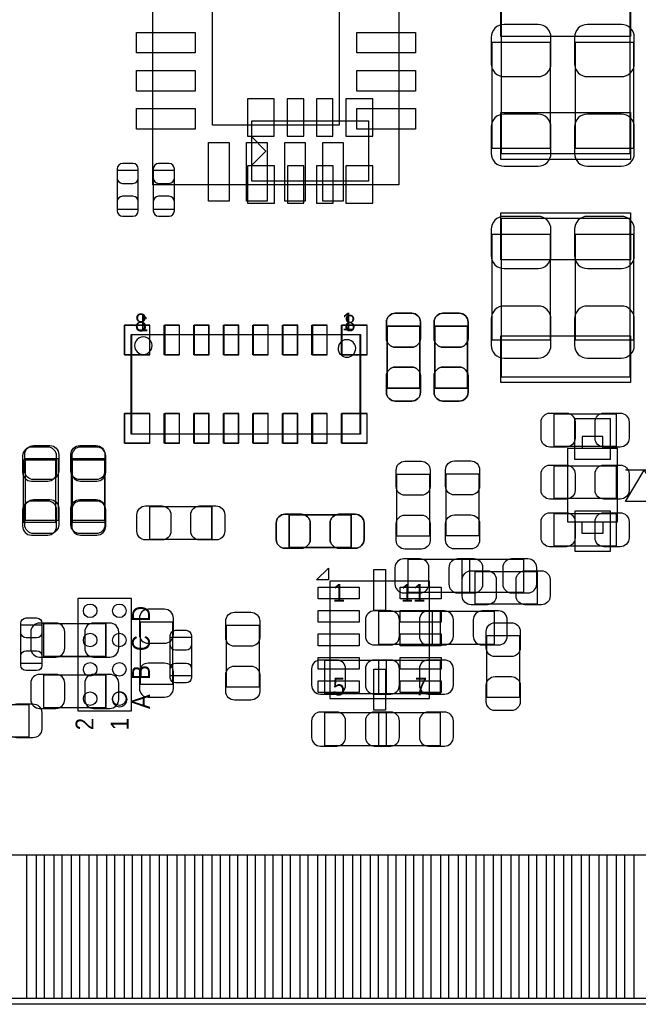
# Model space of a CAD drawing. Extents: x 7.2 to 74.8, y 33.6 to 67.
# Tile 4 of 8: x 41.7 to 52.3, y 34 to 50.8. Entities that reach past the tile are written whole.
import ezdxf
from ezdxf.enums import TextEntityAlignment as Align

# ---------------------------------------------------------------- set-up
doc = ezdxf.new("R2010")
doc.units = 0
for name, color, linetype in [('BG_OUTLINE', 3, 'CONTINUOUS'), ('PG_ASSEMBLY_BOTTOM', 13, 'CONTINUOUS'), ('PG_ASSEMBLY_TOP', 190, 'CONTINUOUS'), ('PIN_BOTTOM', 1, 'CONTINUOUS'), ('PIN_TOP', 140, 'CONTINUOUS')]:
    doc.layers.add(name, color=color, linetype=linetype)

msp = doc.modelspace()

# ---------------------------------------------------------------- linework, layer by layer
at = {"layer": 'BG_OUTLINE'}
msp.add_lwpolyline([(74.799952, 55.992776, 0.414214), (72.800972, 53.993796, 0.414214), (74.799952, 51.994816), (74.799952, 33.993836), (23.949152, 33.993836), (23.949152, 37.493956, 0.414214), (23.451312, 37.994336, 0.414214), (22.950932, 37.493956), (22.950932, 33.993836), (7.200392, 33.993836), (7.200392, 51.994816, 0.414214), (9.199372, 53.993796, 0.414214), (7.200392, 55.992776), (7.199884, 66.987928), (74.799952, 66.987928)], format="xyb", close=True, dxfattribs=at)
at = {"layer": 'PG_ASSEMBLY_BOTTOM'}
for points in [[(50.753518, 50.413158), (49.753266, 50.413158), (49.753266, 48.613314), (50.753518, 48.613314), (50.753518, 50.413158)], [(52.175918, 50.413158), (51.175666, 50.413158), (51.175666, 48.613314), (52.175918, 48.613314), (52.175918, 50.413158)], [(45.650912, 48.055276), (47.657512, 48.055276), (47.657512, 49.071276), (45.650912, 49.071276), (45.650912, 48.055276)], [(45.899832, 48.563276), (45.645832, 48.817276)], [(45.899832, 48.563276), (45.645832, 48.309276)], [(43.360086, 47.57039), (43.720258, 47.57039), (43.720258, 48.230282), (43.360086, 48.230282), (43.360086, 47.57039)], [(43.977306, 47.57039), (44.337478, 47.57039), (44.337478, 48.230282), (43.977306, 48.230282), (43.977306, 47.57039)], [(49.753266, 45.336714), (50.753518, 45.336714), (50.753518, 47.136558), (49.753266, 47.136558), (49.753266, 45.336714)], [(51.175666, 45.336714), (52.175918, 45.336714), (52.175918, 47.136558), (51.175666, 47.136558), (51.175666, 45.336714)], [(47.966884, 44.512738), (48.5267, 44.512738), (48.5267, 45.572934), (47.966884, 45.572934), (47.966884, 44.512738)], [(48.779684, 44.512738), (49.3395, 44.512738), (49.3395, 45.572934), (48.779684, 45.572934), (48.779684, 44.512738)], [(51.647852, 43.483276), (51.647852, 43.686476), (51.297332, 43.686476), (51.297332, 43.483276)], [(51.898042, 42.233596), (51.898042, 43.483276), (51.047142, 43.483276), (51.047142, 42.233596), (51.898042, 42.233596)], [(41.756584, 42.226738), (42.3164, 42.226738), (42.3164, 43.286934), (41.756584, 43.286934), (41.756584, 42.226738)], [(42.594784, 42.226738), (43.1546, 42.226738), (43.1546, 43.286934), (42.594784, 43.286934), (42.594784, 42.226738)], [(52.67198, 43.11142), (52.35448, 43.11142), (52.67198, 42.57802), (52.03698, 42.57802), (52.35448, 43.11142), (52.03698, 43.11142)], [(46.294294, 42.350944), (46.294294, 41.791128), (47.35449, 41.791128), (47.35449, 42.350944), (46.294294, 42.350944)], [(51.647852, 42.233596), (51.647852, 42.030396), (51.297332, 42.030396), (51.297332, 42.233596)], [(49.380902, 41.029128), (49.380902, 41.588944), (48.320706, 41.588944), (48.320706, 41.029128), (49.380902, 41.029128)], [(49.240694, 41.588944), (49.240694, 41.029128), (50.30089, 41.029128), (50.30089, 41.588944), (49.240694, 41.588944)], [(48.87849, 40.140128), (48.87849, 40.699944), (47.818294, 40.699944), (47.818294, 40.140128), (48.87849, 40.140128)], [(48.738282, 40.699944), (48.738282, 40.140128), (49.798478, 40.140128), (49.798478, 40.699944), (48.738282, 40.699944)], [(44.3103, 40.518334), (43.750484, 40.518334), (43.750484, 39.458138), (44.3103, 39.458138), (44.3103, 40.518334)], [(47.958502, 39.301928), (47.958502, 39.861744), (46.898306, 39.861744), (46.898306, 39.301928), (47.958502, 39.301928)], [(47.818294, 39.861744), (47.818294, 39.301928), (48.87849, 39.301928), (48.87849, 39.861744), (47.818294, 39.861744)], [(47.958502, 38.412928), (47.958502, 38.972744), (46.898306, 38.972744), (46.898306, 38.412928), (47.958502, 38.412928)], [(47.818294, 38.972744), (47.818294, 38.412928), (48.87849, 38.412928), (48.87849, 38.972744), (47.818294, 38.972744)]]:
    msp.add_lwpolyline(points, dxfattribs=at)
msp.add_lwpolyline([(43.59783, 45.43298), (47.49927, 45.43298), (47.49927, 43.73118), (43.59783, 43.73118)], close=True, dxfattribs=at)
msp.add_lwpolyline([(43.956986, 45.240194, 1.000127), (43.658028, 45.23994, 0.999873), (43.956986, 45.240194)], format="xyb", dxfattribs=at)
at = {"layer": 'PG_ASSEMBLY_BOTTOM', "const_width": 0.024892}
for points in [[(43.166538, 39.932864), (43.166538, 40.49268), (42.106342, 40.49268), (42.106342, 39.932864), (43.166538, 39.932864)], [(42.106342, 39.616888), (42.106342, 39.057072), (43.166538, 39.057072), (43.166538, 39.616888), (42.106342, 39.616888)]]:
    msp.add_lwpolyline(points, dxfattribs=at)
at = {"layer": 'PG_ASSEMBLY_TOP'}
for points in [[(43.96994, 47.987204), (43.96994, 52.187348)], [(48.170084, 52.187348), (48.170084, 47.987204)], [(52.115466, 48.518826), (52.115466, 51.218846), (49.915572, 51.218846), (49.915572, 48.518826), (52.115466, 48.518826)], [(48.170084, 47.987204), (43.96994, 47.987204)], [(49.915318, 47.408846), (49.915318, 44.708826), (52.115212, 44.708826), (52.115212, 47.408846), (49.915318, 47.408846)], [(48.5267, 44.512738), (47.966884, 44.512738), (47.966884, 45.572934), (48.5267, 45.572934), (48.5267, 44.512738)], [(49.3395, 44.512738), (48.779684, 44.512738), (48.779684, 45.572934), (49.3395, 45.572934), (49.3395, 44.512738)], [(50.815494, 43.518328), (50.815494, 44.078144), (51.87569, 44.078144), (51.87569, 43.518328), (50.815494, 43.518328)], [(42.3545, 42.252138), (41.794684, 42.252138), (41.794684, 43.312334), (42.3545, 43.312334), (42.3545, 42.252138)], [(43.1419, 42.252138), (42.582084, 42.252138), (42.582084, 43.312334), (43.1419, 43.312334), (43.1419, 42.252138)], [(48.6918, 41.985438), (48.131984, 41.985438), (48.131984, 43.045634), (48.6918, 43.045634), (48.6918, 41.985438)], [(49.53508, 41.990518), (48.975264, 41.990518), (48.975264, 43.050714), (49.53508, 43.050714), (49.53508, 41.990518)], [(50.815494, 42.629328), (50.815494, 43.189144), (51.87569, 43.189144), (51.87569, 42.629328), (50.815494, 42.629328)], [(51.87569, 42.376344), (51.87569, 41.816528), (50.815494, 41.816528), (50.815494, 42.376344), (51.87569, 42.376344)], [(46.294294, 41.791128), (46.294294, 42.350944), (47.35449, 42.350944), (47.35449, 41.791128), (46.294294, 41.791128)], [(49.469294, 40.825928), (49.469294, 41.385744), (50.52949, 41.385744), (50.52949, 40.825928), (49.469294, 40.825928)], [(46.990508, 39.216838), (48.690276, 39.216838), (48.690276, 41.216834), (46.990508, 41.216834), (46.990508, 39.216838)], [(43.60799, 40.92194), (42.690034, 40.92194), (42.690034, 39.003732), (43.60799, 39.003732), (43.60799, 40.92194)], [(42.076878, 39.81069), (41.716706, 39.81069), (41.716706, 40.470582), (42.076878, 40.470582), (42.076878, 39.81069)], [(45.223684, 40.467534), (45.7835, 40.467534), (45.7835, 39.407338), (45.223684, 39.407338), (45.223684, 40.467534)], [(44.266866, 40.259762), (44.627038, 40.259762), (44.627038, 39.59987), (44.266866, 39.59987), (44.266866, 40.259762)], [(49.668684, 40.289734), (50.2285, 40.289734), (50.2285, 39.229538), (49.668684, 39.229538), (49.668684, 40.289734)], [(41.853358, 39.113968), (41.853358, 38.554152), (40.793162, 38.554152), (40.793162, 39.113968), (41.853358, 39.113968)]]:
    msp.add_lwpolyline(points, dxfattribs=at)
for points in [[(47.51197, 45.43298), (47.51197, 43.73118), (43.61053, 43.73118), (43.61053, 45.43298)], [(46.764194, 41.24071), (46.966632, 41.443148), (46.966632, 41.24071)]]:
    msp.add_lwpolyline(points, close=True, dxfattribs=at)
for points in [[(47.43069, 45.192188, 1.000127), (47.131732, 45.191934, 0.999873), (47.43069, 45.192188)], [(43.530012, 39.200836, 1), (43.276012, 39.200836, 1), (43.530012, 39.200836)]]:
    msp.add_lwpolyline(points, format="xyb", dxfattribs=at)
at = {"layer": 'PG_ASSEMBLY_TOP', "const_width": 0.024892}
msp.add_lwpolyline([(44.97705, 42.492168), (44.97705, 41.932352), (43.916854, 41.932352), (43.916854, 42.492168), (44.97705, 42.492168)], dxfattribs=at)
at = {"layer": 'PIN_BOTTOM'}
for points in [[(49.74336, 50.503328), (49.74336, 50.05324, 0.414414), (49.963324, 49.833276), (50.54346, 49.833276, 0.414414), (50.763424, 50.05324), (50.763424, 50.503328, 0.414414), (50.54346, 50.723292), (49.963324, 50.723292, 0.414414)], [(51.16576, 50.503328), (51.16576, 50.05324, 0.414414), (51.385724, 49.833276), (51.96586, 49.833276, 0.414414), (52.185824, 50.05324), (52.185824, 50.503328, 0.414414), (51.96586, 50.723292), (51.385724, 50.723292, 0.414414)], [(50.763424, 48.523144), (50.763424, 48.973232, 0.414414), (50.54346, 49.193196), (49.963324, 49.193196, 0.414414), (49.74336, 48.973232), (49.74336, 48.523144, 0.414414), (49.963324, 48.30318), (50.54346, 48.30318, 0.414414)], [(52.185824, 48.523144), (52.185824, 48.973232, 0.414414), (51.96586, 49.193196), (51.385724, 49.193196, 0.414414), (51.16576, 48.973232), (51.16576, 48.523144, 0.414414), (51.385724, 48.30318), (51.96586, 48.30318, 0.414414)], [(43.360086, 48.260254), (43.360086, 48.100234, 0.413587), (43.450256, 48.010318), (43.630088, 48.010318, 0.413587), (43.720258, 48.100234), (43.720258, 48.260254, 0.413587), (43.630088, 48.35017), (43.450256, 48.35017, 0.413587)], [(43.977306, 48.260254), (43.977306, 48.100234, 0.413587), (44.067476, 48.010318), (44.247308, 48.010318, 0.413587), (44.337478, 48.100234), (44.337478, 48.260254, 0.413587), (44.247308, 48.35017), (44.067476, 48.35017, 0.413587)], [(43.720258, 47.540418), (43.720258, 47.700438, 0.413587), (43.630088, 47.790354), (43.450256, 47.790354, 0.413587), (43.360086, 47.700438), (43.360086, 47.540418, 0.413587), (43.450256, 47.450502), (43.630088, 47.450502, 0.413587)], [(44.337478, 47.540418), (44.337478, 47.700438, 0.413587), (44.247308, 47.790354), (44.067476, 47.790354, 0.413587), (43.977306, 47.700438), (43.977306, 47.540418, 0.413587), (44.067476, 47.450502), (44.247308, 47.450502, 0.413587)], [(49.74336, 47.226728), (49.74336, 46.77664, 0.414414), (49.963324, 46.556676), (50.54346, 46.556676, 0.414414), (50.763424, 46.77664), (50.763424, 47.226728, 0.414414), (50.54346, 47.446692), (49.963324, 47.446692, 0.414414)], [(51.16576, 47.226728), (51.16576, 46.77664, 0.414414), (51.385724, 46.556676), (51.96586, 46.556676, 0.414414), (52.185824, 46.77664), (52.185824, 47.226728, 0.414414), (51.96586, 47.446692), (51.385724, 47.446692, 0.414414)], [(50.763424, 45.246544), (50.763424, 45.696632, 0.414414), (50.54346, 45.916596), (49.963324, 45.916596, 0.414414), (49.74336, 45.696632), (49.74336, 45.246544, 0.414414), (49.963324, 45.02658), (50.54346, 45.02658, 0.414414)], [(52.185824, 45.246544), (52.185824, 45.696632, 0.414414), (51.96586, 45.916596), (51.385724, 45.916596, 0.414414), (51.16576, 45.696632), (51.16576, 45.246544, 0.414414), (51.385724, 45.02658), (51.96586, 45.02658, 0.414414)], [(47.956724, 45.642784), (47.956724, 45.362876, 0.414846), (48.106838, 45.212762), (48.386746, 45.212762, 0.414846), (48.53686, 45.362876), (48.53686, 45.642784, 0.414846), (48.386746, 45.792898), (48.106838, 45.792898, 0.414846)], [(48.769524, 45.642784), (48.769524, 45.362876, 0.414846), (48.919638, 45.212762), (49.199546, 45.212762, 0.414846), (49.34966, 45.362876), (49.34966, 45.642784, 0.414846), (49.199546, 45.792898), (48.919638, 45.792898, 0.414846)], [(48.53686, 44.442888), (48.53686, 44.722796, 0.414846), (48.386746, 44.87291), (48.106838, 44.87291, 0.414846), (47.956724, 44.722796), (47.956724, 44.442888, 0.414846), (48.106838, 44.292774), (48.386746, 44.292774, 0.414846)], [(49.34966, 44.442888), (49.34966, 44.722796, 0.414846), (49.199546, 44.87291), (48.919638, 44.87291, 0.414846), (48.769524, 44.722796), (48.769524, 44.442888, 0.414846), (48.919638, 44.292774), (49.199546, 44.292774, 0.414846)], [(41.746424, 43.356784), (41.746424, 43.076876, 0.414846), (41.896538, 42.926762), (42.176446, 42.926762, 0.414846), (42.32656, 43.076876), (42.32656, 43.356784, 0.414846), (42.176446, 43.506898), (41.896538, 43.506898, 0.414846)], [(42.584624, 43.356784), (42.584624, 43.076876, 0.414846), (42.734738, 42.926762), (43.014646, 42.926762, 0.414846), (43.16476, 43.076876), (43.16476, 43.356784, 0.414846), (43.014646, 43.506898), (42.734738, 43.506898, 0.414846)], [(42.32656, 42.156888), (42.32656, 42.436796, 0.414846), (42.176446, 42.58691), (41.896538, 42.58691, 0.414846), (41.746424, 42.436796), (41.746424, 42.156888, 0.414846), (41.896538, 42.006774), (42.176446, 42.006774, 0.414846)], [(43.16476, 42.156888), (43.16476, 42.436796, 0.414846), (43.014646, 42.58691), (42.734738, 42.58691, 0.414846), (42.584624, 42.436796), (42.584624, 42.156888, 0.414846), (42.734738, 42.006774), (43.014646, 42.006774, 0.414846)], [(46.224444, 41.780968), (46.504352, 41.780968, 0.414846), (46.654466, 41.931082), (46.654466, 42.21099, 0.414846), (46.504352, 42.361104), (46.224444, 42.361104, 0.414846), (46.07433, 42.21099), (46.07433, 41.931082, 0.414846)], [(47.42434, 42.361104), (47.144432, 42.361104, 0.414846), (46.994318, 42.21099), (46.994318, 41.931082, 0.414846), (47.144432, 41.780968), (47.42434, 41.780968, 0.414846), (47.574454, 41.931082), (47.574454, 42.21099, 0.414846)], [(48.250856, 41.018968), (48.530764, 41.018968, 0.414846), (48.680878, 41.169082), (48.680878, 41.44899, 0.414846), (48.530764, 41.599104), (48.250856, 41.599104, 0.414846), (48.100742, 41.44899), (48.100742, 41.169082, 0.414846)], [(49.170844, 41.018968), (49.450752, 41.018968, 0.414846), (49.600866, 41.169082), (49.600866, 41.44899, 0.414846), (49.450752, 41.599104), (49.170844, 41.599104, 0.414846), (49.02073, 41.44899), (49.02073, 41.169082, 0.414846)], [(49.450752, 41.599104), (49.170844, 41.599104, 0.414846), (49.02073, 41.44899), (49.02073, 41.169082, 0.414846), (49.170844, 41.018968), (49.450752, 41.018968, 0.414846), (49.600866, 41.169082), (49.600866, 41.44899, 0.414846)], [(50.37074, 41.599104), (50.090832, 41.599104, 0.414846), (49.940718, 41.44899), (49.940718, 41.169082, 0.414846), (50.090832, 41.018968), (50.37074, 41.018968, 0.414846), (50.520854, 41.169082), (50.520854, 41.44899, 0.414846)], [(43.740324, 40.588184), (43.740324, 40.308276, 0.414846), (43.890438, 40.158162), (44.170346, 40.158162, 0.414846), (44.32046, 40.308276), (44.32046, 40.588184, 0.414846), (44.170346, 40.738298), (43.890438, 40.738298, 0.414846)], [(47.748444, 40.129968), (48.028352, 40.129968, 0.414846), (48.178466, 40.280082), (48.178466, 40.55999, 0.414846), (48.028352, 40.710104), (47.748444, 40.710104, 0.414846), (47.59833, 40.55999), (47.59833, 40.280082, 0.414846)], [(48.668432, 40.129968), (48.94834, 40.129968, 0.414846), (49.098454, 40.280082), (49.098454, 40.55999, 0.414846), (48.94834, 40.710104), (48.668432, 40.710104, 0.414846), (48.518318, 40.55999), (48.518318, 40.280082, 0.414846)], [(48.94834, 40.710104), (48.668432, 40.710104, 0.414846), (48.518318, 40.55999), (48.518318, 40.280082, 0.414846), (48.668432, 40.129968), (48.94834, 40.129968, 0.414846), (49.098454, 40.280082), (49.098454, 40.55999, 0.414846)], [(49.868328, 40.710104), (49.58842, 40.710104, 0.414846), (49.438306, 40.55999), (49.438306, 40.280082, 0.414846), (49.58842, 40.129968), (49.868328, 40.129968, 0.414846), (50.018442, 40.280082), (50.018442, 40.55999, 0.414846)], [(42.036492, 39.922704), (42.3164, 39.922704, 0.414846), (42.466514, 40.072818), (42.466514, 40.352726, 0.414846), (42.3164, 40.50284), (42.036492, 40.50284, 0.414846), (41.886378, 40.352726), (41.886378, 40.072818, 0.414846)], [(43.236388, 40.50284), (42.95648, 40.50284, 0.414846), (42.806366, 40.352726), (42.806366, 40.072818, 0.414846), (42.95648, 39.922704), (43.236388, 39.922704, 0.414846), (43.386502, 40.072818), (43.386502, 40.352726, 0.414846)], [(46.828456, 39.291768), (47.108364, 39.291768, 0.414846), (47.258478, 39.441882), (47.258478, 39.72179, 0.414846), (47.108364, 39.871904), (46.828456, 39.871904, 0.414846), (46.678342, 39.72179), (46.678342, 39.441882, 0.414846)], [(47.748444, 39.291768), (48.028352, 39.291768, 0.414846), (48.178466, 39.441882), (48.178466, 39.72179, 0.414846), (48.028352, 39.871904), (47.748444, 39.871904, 0.414846), (47.59833, 39.72179), (47.59833, 39.441882, 0.414846)], [(48.028352, 39.871904), (47.748444, 39.871904, 0.414846), (47.59833, 39.72179), (47.59833, 39.441882, 0.414846), (47.748444, 39.291768), (48.028352, 39.291768, 0.414846), (48.178466, 39.441882), (48.178466, 39.72179, 0.414846)], [(48.94834, 39.871904), (48.668432, 39.871904, 0.414846), (48.518318, 39.72179), (48.518318, 39.441882, 0.414846), (48.668432, 39.291768), (48.94834, 39.291768, 0.414846), (49.098454, 39.441882), (49.098454, 39.72179, 0.414846)], [(44.32046, 39.388288), (44.32046, 39.668196, 0.414846), (44.170346, 39.81831), (43.890438, 39.81831, 0.414846), (43.740324, 39.668196), (43.740324, 39.388288, 0.414846), (43.890438, 39.238174), (44.170346, 39.238174, 0.414846)], [(42.036492, 39.046912), (42.3164, 39.046912, 0.414846), (42.466514, 39.197026), (42.466514, 39.476934, 0.414846), (42.3164, 39.627048), (42.036492, 39.627048, 0.414846), (41.886378, 39.476934), (41.886378, 39.197026, 0.414846)], [(43.236388, 39.627048), (42.95648, 39.627048, 0.414846), (42.806366, 39.476934), (42.806366, 39.197026, 0.414846), (42.95648, 39.046912), (43.236388, 39.046912, 0.414846), (43.386502, 39.197026), (43.386502, 39.476934, 0.414846)], [(46.828456, 38.402768), (47.108364, 38.402768, 0.414846), (47.258478, 38.552882), (47.258478, 38.83279, 0.414846), (47.108364, 38.982904), (46.828456, 38.982904, 0.414846), (46.678342, 38.83279), (46.678342, 38.552882, 0.414846)], [(47.748444, 38.402768), (48.028352, 38.402768, 0.414846), (48.178466, 38.552882), (48.178466, 38.83279, 0.414846), (48.028352, 38.982904), (47.748444, 38.982904, 0.414846), (47.59833, 38.83279), (47.59833, 38.552882, 0.414846)], [(48.028352, 38.982904), (47.748444, 38.982904, 0.414846), (47.59833, 38.83279), (47.59833, 38.552882, 0.414846), (47.748444, 38.402768), (48.028352, 38.402768, 0.414846), (48.178466, 38.552882), (48.178466, 38.83279, 0.414846)], [(48.94834, 38.982904), (48.668432, 38.982904, 0.414846), (48.518318, 38.83279), (48.518318, 38.552882, 0.414846), (48.668432, 38.402768), (48.94834, 38.402768, 0.414846), (49.098454, 38.552882), (49.098454, 38.83279, 0.414846)]]:
    msp.add_lwpolyline(points, format="xyb", close=True, dxfattribs=at)
for points in [[(45.583602, 49.452276), (45.583602, 48.817276), (46.040802, 48.817276), (46.040802, 49.452276)], [(46.264068, 49.452276), (46.264068, 48.817276), (46.543468, 48.817276), (46.543468, 49.452276)], [(46.764194, 49.452276), (46.764194, 48.817276), (47.043594, 48.817276), (47.043594, 49.452276)], [(47.26432, 49.452276), (47.26432, 48.817276), (47.72152, 48.817276), (47.72152, 49.452276)], [(45.586904, 48.309276), (45.586904, 47.674276), (46.044104, 47.674276), (46.044104, 48.309276)], [(46.26483, 48.309276), (46.26483, 47.674276), (46.54423, 47.674276), (46.54423, 48.309276)], [(46.764956, 48.309276), (46.764956, 47.674276), (47.044356, 47.674276), (47.044356, 48.309276)], [(47.265082, 48.309276), (47.265082, 47.674276), (47.722282, 47.674276), (47.722282, 48.309276)], [(43.92041, 45.08246), (43.92041, 45.59046), (43.48861, 45.59046), (43.48861, 45.08246)], [(44.17187, 45.59046), (44.17187, 45.08246), (44.42587, 45.08246), (44.42587, 45.59046)], [(44.67479, 45.59046), (44.67479, 45.08246), (44.92879, 45.08246), (44.92879, 45.59046)], [(45.18025, 45.59046), (45.18025, 45.08246), (45.43425, 45.08246), (45.43425, 45.59046)], [(45.68317, 45.59046), (45.68317, 45.08246), (45.93717, 45.08246), (45.93717, 45.59046)], [(46.18863, 45.59046), (46.18863, 45.08246), (46.44263, 45.08246), (46.44263, 45.59046)], [(46.69155, 45.59046), (46.69155, 45.08246), (46.94555, 45.08246), (46.94555, 45.59046)], [(47.62627, 45.08246), (47.62627, 45.59046), (47.19447, 45.59046), (47.19447, 45.08246)], [(43.48861, 44.0817), (43.48861, 43.5737), (43.92041, 43.5737), (43.92041, 44.0817)], [(44.17187, 44.0817), (44.17187, 43.5737), (44.42587, 43.5737), (44.42587, 44.0817)], [(44.67479, 44.0817), (44.67479, 43.5737), (44.92879, 43.5737), (44.92879, 44.0817)], [(45.18025, 44.0817), (45.18025, 43.5737), (45.43425, 43.5737), (45.43425, 44.0817)], [(45.68317, 44.0817), (45.68317, 43.5737), (45.93717, 43.5737), (45.93717, 44.0817)], [(46.18863, 44.0817), (46.18863, 43.5737), (46.44263, 43.5737), (46.44263, 44.0817)], [(46.69155, 44.0817), (46.69155, 43.5737), (46.94555, 43.5737), (46.94555, 44.0817)], [(47.19447, 44.0817), (47.19447, 43.5737), (47.62627, 43.5737), (47.62627, 44.0817)], [(51.167538, 43.302936), (51.777138, 43.302936), (51.777138, 43.988736), (51.167538, 43.988736)], [(51.167792, 41.728136), (51.777392, 41.728136), (51.777392, 42.413936), (51.167792, 42.413936)], [(41.821354, 34.093912), (41.821354, 36.543742), (42.278554, 36.543742), (42.278554, 34.093912)], [(42.421302, 34.093912), (42.421302, 36.543742), (42.878502, 36.543742), (42.878502, 34.093912)], [(43.02125, 34.093912), (43.02125, 36.543742), (43.47845, 36.543742), (43.47845, 34.093912)], [(43.621198, 34.093912), (43.621198, 36.543742), (44.078398, 36.543742), (44.078398, 34.093912)], [(44.2214, 34.093912), (44.2214, 36.543742), (44.6786, 36.543742), (44.6786, 34.093912)], [(44.821348, 34.093912), (44.821348, 36.543742), (45.278548, 36.543742), (45.278548, 34.093912)], [(45.421296, 34.093912), (45.421296, 36.543742), (45.878496, 36.543742), (45.878496, 34.093912)], [(46.021244, 34.093912), (46.021244, 36.543742), (46.478444, 36.543742), (46.478444, 34.093912)], [(46.621192, 34.093912), (46.621192, 36.543742), (47.078392, 36.543742), (47.078392, 34.093912)], [(47.221394, 34.093912), (47.221394, 36.543742), (47.678594, 36.543742), (47.678594, 34.093912)], [(47.821342, 34.093912), (47.821342, 36.543742), (48.278542, 36.543742), (48.278542, 34.093912)], [(48.42129, 34.093912), (48.42129, 36.543742), (48.87849, 36.543742), (48.87849, 34.093912)], [(49.021238, 34.093912), (49.021238, 36.543742), (49.478438, 36.543742), (49.478438, 34.093912)], [(49.621186, 34.093912), (49.621186, 36.543742), (50.078386, 36.543742), (50.078386, 34.093912)], [(50.221388, 34.093912), (50.221388, 36.543742), (50.678588, 36.543742), (50.678588, 34.093912)], [(50.821336, 34.093912), (50.821336, 36.543742), (51.278536, 36.543742), (51.278536, 34.093912)], [(51.421284, 34.093912), (51.421284, 36.543742), (51.878484, 36.543742), (51.878484, 34.093912)], [(52.021232, 34.093912), (52.021232, 36.543742), (52.478432, 36.543742), (52.478432, 34.093912)]]:
    msp.add_lwpolyline(points, close=True, dxfattribs=at)
at = {"layer": 'PIN_TOP'}
for points in [[(52.120292, 50.517806), (49.910492, 50.517806), (49.910492, 51.317906), (52.120292, 51.317906)], [(44.990004, 49.007268), (44.990004, 51.167284), (47.15002, 51.167284), (47.15002, 49.007268)], [(43.689778, 50.23739), (43.689778, 50.587402), (44.689776, 50.587402), (44.689776, 50.23739)], [(47.449994, 50.23739), (47.449994, 50.587402), (48.449992, 50.587402), (48.449992, 50.23739)], [(43.689778, 49.58715), (43.689778, 49.937162), (44.689776, 49.937162), (44.689776, 49.58715)], [(47.449994, 49.58715), (47.449994, 49.937162), (48.449992, 49.937162), (48.449992, 49.58715)], [(43.689778, 48.937164), (43.689778, 49.287176), (44.689776, 49.287176), (44.689776, 48.937164)], [(47.449994, 48.937164), (47.449994, 49.287176), (48.449992, 49.287176), (48.449992, 48.937164)], [(52.120292, 48.419766), (49.910492, 48.419766), (49.910492, 49.219866), (52.120292, 49.219866)], [(44.9199, 47.707042), (44.9199, 48.70704), (45.269912, 48.70704), (45.269912, 47.707042)], [(45.569886, 47.707042), (45.569886, 48.70704), (45.919898, 48.70704), (45.919898, 47.707042)], [(46.220126, 47.707042), (46.220126, 48.70704), (46.570138, 48.70704), (46.570138, 47.707042)], [(46.870112, 47.707042), (46.870112, 48.70704), (47.220124, 48.70704), (47.220124, 47.707042)], [(49.910492, 47.507906), (52.120292, 47.507906), (52.120292, 46.707806), (49.910492, 46.707806)], [(43.48353, 45.08246), (43.48353, 45.59046), (43.91533, 45.59046), (43.91533, 45.08246)], [(44.41825, 45.59046), (44.41825, 45.08246), (44.16425, 45.08246), (44.16425, 45.59046)], [(44.92117, 45.59046), (44.92117, 45.08246), (44.66717, 45.08246), (44.66717, 45.59046)], [(45.42663, 45.59046), (45.42663, 45.08246), (45.17263, 45.08246), (45.17263, 45.59046)], [(45.92955, 45.59046), (45.92955, 45.08246), (45.67555, 45.08246), (45.67555, 45.59046)], [(46.43501, 45.59046), (46.43501, 45.08246), (46.18101, 45.08246), (46.18101, 45.59046)], [(46.93793, 45.59046), (46.93793, 45.08246), (46.68393, 45.08246), (46.68393, 45.59046)], [(47.18939, 45.08246), (47.18939, 45.59046), (47.62119, 45.59046), (47.62119, 45.08246)], [(49.910492, 45.409866), (52.120292, 45.409866), (52.120292, 44.609766), (49.910492, 44.609766)], [(43.91533, 44.0817), (43.91533, 43.5737), (43.48353, 43.5737), (43.48353, 44.0817)], [(44.41825, 44.0817), (44.41825, 43.5737), (44.16425, 43.5737), (44.16425, 44.0817)], [(44.92117, 44.0817), (44.92117, 43.5737), (44.66717, 43.5737), (44.66717, 44.0817)], [(45.42663, 44.0817), (45.42663, 43.5737), (45.17263, 43.5737), (45.17263, 44.0817)], [(45.92955, 44.0817), (45.92955, 43.5737), (45.67555, 43.5737), (45.67555, 44.0817)], [(46.43501, 44.0817), (46.43501, 43.5737), (46.18101, 43.5737), (46.18101, 44.0817)], [(46.93793, 44.0817), (46.93793, 43.5737), (46.68393, 43.5737), (46.68393, 44.0817)], [(47.62119, 44.0817), (47.62119, 43.5737), (47.18939, 43.5737), (47.18939, 44.0817)], [(47.740316, 40.716708), (47.740316, 41.416732), (47.940214, 41.416732), (47.940214, 40.716708)], [(47.49038, 40.916987), (46.790356, 40.916987), (46.790356, 41.116885), (47.49038, 41.116885)], [(48.890428, 40.916987), (48.190404, 40.916987), (48.190404, 41.116885), (48.890428, 41.116885)], [(47.49038, 40.516937), (46.790356, 40.516937), (46.790356, 40.716835), (47.49038, 40.716835)], [(48.890428, 40.516937), (48.190404, 40.516937), (48.190404, 40.716835), (48.890428, 40.716835)], [(47.49038, 40.116887), (46.790356, 40.116887), (46.790356, 40.316785), (47.49038, 40.316785)], [(48.890428, 40.116887), (48.190404, 40.116887), (48.190404, 40.316785), (48.890428, 40.316785)], [(47.49038, 39.716837), (46.790356, 39.716837), (46.790356, 39.916735), (47.49038, 39.916735)], [(48.890428, 39.716837), (48.190404, 39.716837), (48.190404, 39.916735), (48.890428, 39.916735)], [(47.740316, 39.01694), (47.740316, 39.716964), (47.940214, 39.716964), (47.940214, 39.01694)], [(47.49038, 39.316787), (46.790356, 39.316787), (46.790356, 39.516685), (47.49038, 39.516685)], [(48.890428, 39.316787), (48.190404, 39.316787), (48.190404, 39.516685), (48.890428, 39.516685)], [(41.52138, 34.093912), (41.52138, 36.543742), (41.97858, 36.543742), (41.97858, 34.093912)], [(42.121328, 34.093912), (42.121328, 36.543742), (42.578528, 36.543742), (42.578528, 34.093912)], [(42.721276, 34.093912), (42.721276, 36.543742), (43.178476, 36.543742), (43.178476, 34.093912)], [(43.321224, 34.093912), (43.321224, 36.543742), (43.778424, 36.543742), (43.778424, 34.093912)], [(43.921172, 34.093912), (43.921172, 36.543742), (44.378372, 36.543742), (44.378372, 34.093912)], [(44.521374, 34.093912), (44.521374, 36.543742), (44.978574, 36.543742), (44.978574, 34.093912)], [(45.121322, 34.093912), (45.121322, 36.543742), (45.578522, 36.543742), (45.578522, 34.093912)], [(45.72127, 34.093912), (45.72127, 36.543742), (46.17847, 36.543742), (46.17847, 34.093912)], [(46.321218, 34.093912), (46.321218, 36.543742), (46.778418, 36.543742), (46.778418, 34.093912)], [(46.921166, 34.093912), (46.921166, 36.543742), (47.378366, 36.543742), (47.378366, 34.093912)], [(47.521368, 34.093912), (47.521368, 36.543742), (47.978568, 36.543742), (47.978568, 34.093912)], [(48.121316, 34.093912), (48.121316, 36.543742), (48.578516, 36.543742), (48.578516, 34.093912)], [(48.721264, 34.093912), (48.721264, 36.543742), (49.178464, 36.543742), (49.178464, 34.093912)], [(49.321212, 34.093912), (49.321212, 36.543742), (49.778412, 36.543742), (49.778412, 34.093912)], [(49.92116, 34.093912), (49.92116, 36.543742), (50.37836, 36.543742), (50.37836, 34.093912)], [(50.521362, 34.093912), (50.521362, 36.543742), (50.978562, 36.543742), (50.978562, 34.093912)], [(51.12131, 34.093912), (51.12131, 36.543742), (51.57851, 36.543742), (51.57851, 34.093912)], [(51.721258, 34.093912), (51.721258, 36.543742), (52.178458, 36.543742), (52.178458, 34.093912)]]:
    msp.add_lwpolyline(points, close=True, dxfattribs=at)
for points in [[(48.53686, 45.642784), (48.53686, 45.362876, -0.414846), (48.386746, 45.212762), (48.106838, 45.212762, -0.414846), (47.956724, 45.362876), (47.956724, 45.642784, -0.414846), (48.106838, 45.792898), (48.386746, 45.792898, -0.414846)], [(49.34966, 45.642784), (49.34966, 45.362876, -0.414846), (49.199546, 45.212762), (48.919638, 45.212762, -0.414846), (48.769524, 45.362876), (48.769524, 45.642784, -0.414846), (48.919638, 45.792898), (49.199546, 45.792898, -0.414846)], [(47.956724, 44.442888), (47.956724, 44.722796, -0.414846), (48.106838, 44.87291), (48.386746, 44.87291, -0.414846), (48.53686, 44.722796), (48.53686, 44.442888, -0.414846), (48.386746, 44.292774), (48.106838, 44.292774, -0.414846)], [(48.769524, 44.442888), (48.769524, 44.722796, -0.414846), (48.919638, 44.87291), (49.199546, 44.87291, -0.414846), (49.34966, 44.722796), (49.34966, 44.442888, -0.414846), (49.199546, 44.292774), (48.919638, 44.292774, -0.414846)], [(50.745644, 44.088304), (51.025552, 44.088304, -0.414846), (51.175666, 43.93819), (51.175666, 43.658282, -0.414846), (51.025552, 43.508168), (50.745644, 43.508168, -0.414846), (50.59553, 43.658282), (50.59553, 43.93819, -0.414846)], [(51.94554, 43.508168), (51.665632, 43.508168, -0.414846), (51.515518, 43.658282), (51.515518, 43.93819, -0.414846), (51.665632, 44.088304), (51.94554, 44.088304, -0.414846), (52.095654, 43.93819), (52.095654, 43.658282, -0.414846)], [(42.36466, 43.382184), (42.36466, 43.102276, -0.414846), (42.214546, 42.952162), (41.934638, 42.952162, -0.414846), (41.784524, 43.102276), (41.784524, 43.382184, -0.414846), (41.934638, 43.532298), (42.214546, 43.532298, -0.414846)], [(43.15206, 43.382184), (43.15206, 43.102276, -0.414846), (43.001946, 42.952162), (42.722038, 42.952162, -0.414846), (42.571924, 43.102276), (42.571924, 43.382184, -0.414846), (42.722038, 43.532298), (43.001946, 43.532298, -0.414846)], [(48.70196, 43.115484), (48.70196, 42.835576, -0.414846), (48.551846, 42.685462), (48.271938, 42.685462, -0.414846), (48.121824, 42.835576), (48.121824, 43.115484, -0.414846), (48.271938, 43.265598), (48.551846, 43.265598, -0.414846)], [(49.54524, 43.120564), (49.54524, 42.840656, -0.414846), (49.395126, 42.690542), (49.115218, 42.690542, -0.414846), (48.965104, 42.840656), (48.965104, 43.120564, -0.414846), (49.115218, 43.270678), (49.395126, 43.270678, -0.414846)], [(50.745644, 43.199304), (51.025552, 43.199304, -0.414846), (51.175666, 43.04919), (51.175666, 42.769282, -0.414846), (51.025552, 42.619168), (50.745644, 42.619168, -0.414846), (50.59553, 42.769282), (50.59553, 43.04919, -0.414846)], [(51.94554, 42.619168), (51.665632, 42.619168, -0.414846), (51.515518, 42.769282), (51.515518, 43.04919, -0.414846), (51.665632, 43.199304), (51.94554, 43.199304, -0.414846), (52.095654, 43.04919), (52.095654, 42.769282, -0.414846)], [(41.784524, 42.182288), (41.784524, 42.462196, -0.414846), (41.934638, 42.61231), (42.214546, 42.61231, -0.414846), (42.36466, 42.462196), (42.36466, 42.182288, -0.414846), (42.214546, 42.032174), (41.934638, 42.032174, -0.414846)], [(42.571924, 42.182288), (42.571924, 42.462196, -0.414846), (42.722038, 42.61231), (43.001946, 42.61231, -0.414846), (43.15206, 42.462196), (43.15206, 42.182288, -0.414846), (43.001946, 42.032174), (42.722038, 42.032174, -0.414846)], [(43.847004, 42.502328), (44.126912, 42.502328, -0.414846), (44.277026, 42.352214), (44.277026, 42.072306, -0.414846), (44.126912, 41.922192), (43.847004, 41.922192, -0.414846), (43.69689, 42.072306), (43.69689, 42.352214, -0.414846)], [(45.0469, 41.922192), (44.766992, 41.922192, -0.414846), (44.616878, 42.072306), (44.616878, 42.352214, -0.414846), (44.766992, 42.502328), (45.0469, 42.502328, -0.414846), (45.197014, 42.352214), (45.197014, 42.072306, -0.414846)], [(50.745644, 42.386504), (51.025552, 42.386504, -0.414846), (51.175666, 42.23639), (51.175666, 41.956482, -0.414846), (51.025552, 41.806368), (50.745644, 41.806368, -0.414846), (50.59553, 41.956482), (50.59553, 42.23639, -0.414846)], [(51.94554, 41.806368), (51.665632, 41.806368, -0.414846), (51.515518, 41.956482), (51.515518, 42.23639, -0.414846), (51.665632, 42.386504), (51.94554, 42.386504, -0.414846), (52.095654, 42.23639), (52.095654, 41.956482, -0.414846)], [(46.224444, 42.361104), (46.504352, 42.361104, -0.414846), (46.654466, 42.21099), (46.654466, 41.931082, -0.414846), (46.504352, 41.780968), (46.224444, 41.780968, -0.414846), (46.07433, 41.931082), (46.07433, 42.21099, -0.414846)], [(47.42434, 41.780968), (47.144432, 41.780968, -0.414846), (46.994318, 41.931082), (46.994318, 42.21099, -0.414846), (47.144432, 42.361104), (47.42434, 42.361104, -0.414846), (47.574454, 42.21099), (47.574454, 41.931082, -0.414846)], [(48.121824, 41.915588), (48.121824, 42.195496, -0.414846), (48.271938, 42.34561), (48.551846, 42.34561, -0.414846), (48.70196, 42.195496), (48.70196, 41.915588, -0.414846), (48.551846, 41.765474), (48.271938, 41.765474, -0.414846)], [(48.965104, 41.920668), (48.965104, 42.200576, -0.414846), (49.115218, 42.35069), (49.395126, 42.35069, -0.414846), (49.54524, 42.200576), (49.54524, 41.920668, -0.414846), (49.395126, 41.770554), (49.115218, 41.770554, -0.414846)], [(49.399444, 41.395904), (49.679352, 41.395904, -0.414846), (49.829466, 41.24579), (49.829466, 40.965882, -0.414846), (49.679352, 40.815768), (49.399444, 40.815768, -0.414846), (49.24933, 40.965882), (49.24933, 41.24579, -0.414846)], [(50.59934, 40.815768), (50.319432, 40.815768, -0.414846), (50.169318, 40.965882), (50.169318, 41.24579, -0.414846), (50.319432, 41.395904), (50.59934, 41.395904, -0.414846), (50.749454, 41.24579), (50.749454, 40.965882, -0.414846)], [(45.79366, 40.537384), (45.79366, 40.257476, -0.414846), (45.643546, 40.107362), (45.363638, 40.107362, -0.414846), (45.213524, 40.257476), (45.213524, 40.537384, -0.414846), (45.363638, 40.687498), (45.643546, 40.687498, -0.414846)], [(42.076878, 40.500554), (42.076878, 40.340534, -0.413587), (41.986708, 40.250618), (41.806876, 40.250618, -0.413587), (41.716706, 40.340534), (41.716706, 40.500554, -0.413587), (41.806876, 40.59047), (41.986708, 40.59047, -0.413587)], [(44.627038, 40.289734), (44.627038, 40.129714, -0.413587), (44.536868, 40.039798), (44.357036, 40.039798, -0.413587), (44.266866, 40.129714), (44.266866, 40.289734, -0.413587), (44.357036, 40.37965), (44.536868, 40.37965, -0.413587)], [(50.23866, 40.359584), (50.23866, 40.079676, -0.414846), (50.088546, 39.929562), (49.808638, 39.929562, -0.414846), (49.658524, 40.079676), (49.658524, 40.359584, -0.414846), (49.808638, 40.509698), (50.088546, 40.509698, -0.414846)], [(41.716706, 39.780718), (41.716706, 39.940738, -0.413587), (41.806876, 40.030654), (41.986708, 40.030654, -0.413587), (42.076878, 39.940738), (42.076878, 39.780718, -0.413587), (41.986708, 39.690802), (41.806876, 39.690802, -0.413587)], [(44.266866, 39.569898), (44.266866, 39.729918, -0.413587), (44.357036, 39.819834), (44.536868, 39.819834, -0.413587), (44.627038, 39.729918), (44.627038, 39.569898, -0.413587), (44.536868, 39.479982), (44.357036, 39.479982, -0.413587)], [(45.213524, 39.337488), (45.213524, 39.617396, -0.414846), (45.363638, 39.76751), (45.643546, 39.76751, -0.414846), (45.79366, 39.617396), (45.79366, 39.337488, -0.414846), (45.643546, 39.187374), (45.363638, 39.187374, -0.414846)], [(49.658524, 39.159688), (49.658524, 39.439596, -0.414846), (49.808638, 39.58971), (50.088546, 39.58971, -0.414846), (50.23866, 39.439596), (50.23866, 39.159688, -0.414846), (50.088546, 39.009574), (49.808638, 39.009574, -0.414846)], [(41.923208, 38.543992), (41.6433, 38.543992, -0.414846), (41.493186, 38.694106), (41.493186, 38.974014, -0.414846), (41.6433, 39.124128), (41.923208, 39.124128, -0.414846), (42.073322, 38.974014), (42.073322, 38.694106, -0.414846)]]:
    msp.add_lwpolyline(points, format="xyb", close=True, dxfattribs=at)
for centre in [(42.899076, 40.712898), (43.398948, 40.712898), (42.899076, 40.212772), (43.398948, 40.212772), (42.899076, 39.7129), (43.398948, 39.7129), (42.899076, 39.212774), (43.398948, 39.212774)]:
    msp.add_circle(centre, 0.11557, dxfattribs=at)

# ---------------------------------------------------------------- texts
at = {"layer": 'PG_ASSEMBLY_BOTTOM', "text_generation_flag": 2, "width": 0.909091}
for s, p in [('1', (43.89882, 45.48632)), ('8', (47.42688, 45.48632))]:
    msp.add_text(s, height=0.2794, dxfattribs=at).set_placement(p)
at = {"layer": 'PG_ASSEMBLY_TOP', "width": 0.916667}
for s, p in [('8', (43.6626, 45.48378)), ('1', (47.19574, 45.49902)), ('1', (47.040292, 40.866822)), ('11', (48.20285, 40.866822)), ('5', (47.040292, 39.266876)), ('7', (48.44034, 39.266876))]:
    msp.add_text(s, height=0.3048, dxfattribs=at).set_placement(p)
for s, p in [('D', (43.919648, 40.66032)), ('C', (43.919648, 40.160448)), ('B', (43.919648, 39.660322)), ('A', (43.919648, 39.16045)), ('2', (42.955972, 38.778434)), ('1', (43.55592, 38.778434))]:
    msp.add_text(s, height=0.3048, rotation=90, dxfattribs=at).set_placement(p, align=Align.CENTER)

doc.saveas('drawing.dxf')
